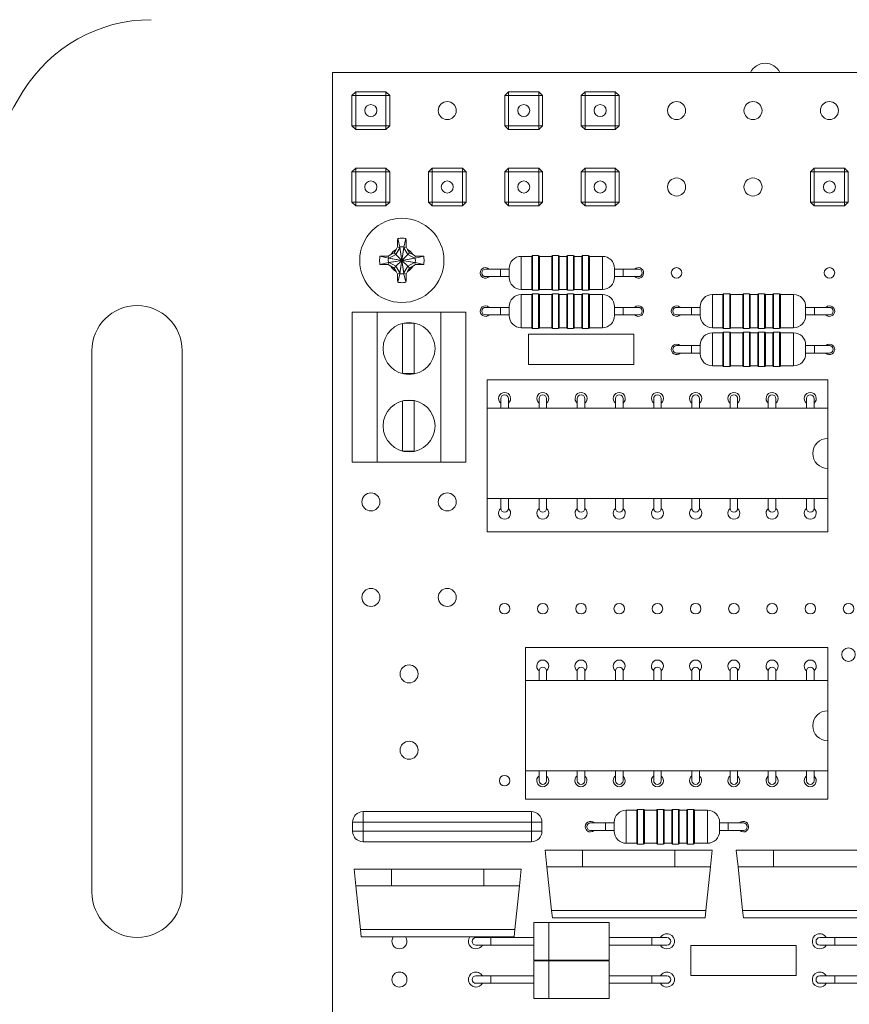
# Model space of a CAD drawing. Header units: millimetres. Extents: x 0 to 242, y 0 to 297.
# Tile 4 of 6: x 111 to 167, y 150 to 216. Entities that reach past the tile are written whole.
import ezdxf

# ---------------------------------------------------------------- set-up
doc = ezdxf.new("R2010")
doc.units = ezdxf.units.MM

msp = doc.modelspace()

# ---------------------------------------------------------------- linework, layer by layer
at = {"color": 7, "linetype": 'Continuous', "lineweight": 15}
for p, q in [((183.725, 212.402), (132.225, 212.402)), ((132.225, 212.402), (132.225, 139.402)), ((133.51, 210.867), (133.76, 211.117)), ((133.51, 210.867), (133.76, 210.867)), ((133.51, 208.857), (133.51, 210.867)), ((133.76, 210.867), (133.76, 211.117)), ((133.76, 211.117), (135.77, 211.117)), ((135.77, 210.867), (133.76, 210.867)), ((133.76, 210.867), (133.76, 208.857)), ((135.77, 210.867), (135.77, 211.117)), ((135.77, 211.117), (136.02, 210.867)), ((135.77, 208.857), (135.77, 210.867)), ((135.77, 210.867), (136.02, 210.867)), ((136.02, 210.867), (136.02, 208.857)), ((143.67, 210.867), (143.92, 211.117)), ((143.67, 210.867), (143.92, 210.867)), ((143.67, 208.857), (143.67, 210.867)), ((143.92, 210.867), (143.92, 211.117)), ((143.92, 211.117), (145.93, 211.117)), ((143.92, 210.867), (143.92, 208.857)), ((145.93, 210.867), (143.92, 210.867)), ((145.93, 211.117), (146.18, 210.867)), ((145.93, 210.867), (145.93, 211.117)), ((145.93, 208.857), (145.93, 210.867)), ((145.93, 210.867), (146.18, 210.867)), ((146.18, 210.867), (146.18, 208.857)), ((148.75, 210.867), (149, 211.117)), ((148.75, 210.867), (149, 210.867)), ((148.75, 208.857), (148.75, 210.867)), ((149, 210.867), (149, 211.117)), ((149, 211.117), (151.01, 211.117)), ((151.01, 210.867), (149, 210.867)), ((149, 210.867), (149, 208.857)), ((151.01, 211.117), (151.26, 210.867)), ((151.01, 210.867), (151.01, 211.117)), ((151.01, 208.857), (151.01, 210.867)), ((151.01, 210.867), (151.26, 210.867)), ((151.26, 210.867), (151.26, 208.857)), ((133.76, 208.607), (133.51, 208.857)), ((133.76, 208.857), (133.51, 208.857)), ((133.76, 208.607), (133.76, 208.857)), ((133.76, 208.857), (135.77, 208.857)), ((135.77, 208.607), (135.77, 208.857)), ((136.02, 208.857), (135.77, 208.857)), ((136.02, 208.857), (135.77, 208.607)), ((143.92, 208.857), (143.67, 208.857)), ((143.92, 208.607), (143.67, 208.857)), ((143.92, 208.857), (145.93, 208.857)), ((143.92, 208.607), (143.92, 208.857)), ((146.18, 208.857), (145.93, 208.857)), ((145.93, 208.607), (145.93, 208.857)), ((146.18, 208.857), (145.93, 208.607)), ((149, 208.607), (148.75, 208.857)), ((149, 208.857), (148.75, 208.857)), ((149, 208.607), (149, 208.857)), ((149, 208.857), (151.01, 208.857)), ((151.01, 208.607), (151.01, 208.857)), ((151.26, 208.857), (151.01, 208.857)), ((151.26, 208.857), (151.01, 208.607)), ((135.77, 208.607), (133.76, 208.607)), ((145.93, 208.607), (143.92, 208.607)), ((151.01, 208.607), (149, 208.607)), ((133.51, 205.787), (133.76, 206.037)), ((133.51, 205.787), (133.76, 205.787)), ((133.51, 203.777), (133.51, 205.787)), ((133.76, 205.787), (133.76, 206.037)), ((133.76, 206.037), (135.77, 206.037)), ((133.76, 205.787), (133.76, 203.777)), ((135.77, 205.787), (133.76, 205.787)), ((135.77, 205.787), (135.77, 206.037)), ((135.77, 206.037), (136.02, 205.787)), ((135.77, 203.777), (135.77, 205.787)), ((135.77, 205.787), (136.02, 205.787)), ((136.02, 205.787), (136.02, 203.777)), ((138.59, 205.787), (138.84, 206.037)), ((138.59, 205.787), (138.84, 205.787)), ((138.59, 203.777), (138.59, 205.787)), ((138.84, 205.787), (138.84, 206.037)), ((138.84, 206.037), (140.85, 206.037)), ((140.85, 205.787), (138.84, 205.787)), ((138.84, 205.787), (138.84, 203.777)), ((140.85, 206.037), (141.1, 205.787)), ((140.85, 205.787), (140.85, 206.037)), ((140.85, 205.787), (141.1, 205.787)), ((140.85, 203.777), (140.85, 205.787)), ((141.1, 205.787), (141.1, 203.777)), ((143.67, 205.787), (143.92, 206.037)), ((143.67, 205.787), (143.92, 205.787)), ((143.67, 203.777), (143.67, 205.787)), ((143.92, 205.787), (143.92, 206.037)), ((143.92, 206.037), (145.93, 206.037)), ((145.93, 205.787), (143.92, 205.787)), ((143.92, 205.787), (143.92, 203.777)), ((145.93, 206.037), (146.18, 205.787)), ((145.93, 205.787), (145.93, 206.037)), ((145.93, 203.777), (145.93, 205.787)), ((145.93, 205.787), (146.18, 205.787)), ((146.18, 205.787), (146.18, 203.777)), ((148.75, 205.787), (149, 206.037)), ((148.75, 203.777), (148.75, 205.787)), ((148.75, 205.787), (149, 205.787)), ((149, 205.787), (149, 206.037)), ((149, 206.037), (151.01, 206.037)), ((149, 205.787), (149, 203.777)), ((151.01, 205.787), (149, 205.787)), ((151.01, 205.787), (151.01, 206.037)), ((151.01, 206.037), (151.26, 205.787)), ((151.01, 205.787), (151.26, 205.787)), ((151.01, 203.777), (151.01, 205.787)), ((151.26, 205.787), (151.26, 203.777)), ((163.99, 205.787), (164.24, 206.037)), ((163.99, 205.787), (164.24, 205.787)), ((163.99, 203.777), (163.99, 205.787)), ((164.24, 205.787), (164.24, 206.037)), ((164.24, 206.037), (166.25, 206.037)), ((164.24, 205.787), (164.24, 203.777)), ((166.25, 205.787), (164.24, 205.787)), ((166.25, 206.037), (166.5, 205.787)), ((166.25, 205.787), (166.25, 206.037)), ((166.25, 203.777), (166.25, 205.787)), ((166.25, 205.787), (166.5, 205.787)), ((166.5, 205.787), (166.5, 203.777)), ((133.76, 203.527), (133.51, 203.777)), ((133.76, 203.777), (133.51, 203.777)), ((133.76, 203.527), (133.76, 203.777)), ((133.76, 203.777), (135.77, 203.777)), ((135.77, 203.527), (135.77, 203.777)), ((136.02, 203.777), (135.77, 203.777)), ((136.02, 203.777), (135.77, 203.527)), ((138.84, 203.527), (138.59, 203.777)), ((138.84, 203.777), (138.59, 203.777)), ((138.84, 203.527), (138.84, 203.777)), ((138.84, 203.777), (140.85, 203.777)), ((140.85, 203.527), (140.85, 203.777)), ((141.1, 203.777), (140.85, 203.777)), ((141.1, 203.777), (140.85, 203.527)), ((143.92, 203.527), (143.67, 203.777)), ((143.92, 203.777), (143.67, 203.777)), ((143.92, 203.527), (143.92, 203.777)), ((143.92, 203.777), (145.93, 203.777)), ((146.18, 203.777), (145.93, 203.777)), ((145.93, 203.527), (145.93, 203.777)), ((146.18, 203.777), (145.93, 203.527)), ((149, 203.527), (148.75, 203.777)), ((149, 203.777), (148.75, 203.777)), ((149, 203.527), (149, 203.777)), ((149, 203.777), (151.01, 203.777)), ((151.01, 203.527), (151.01, 203.777)), ((151.26, 203.777), (151.01, 203.777)), ((151.26, 203.777), (151.01, 203.527)), ((164.24, 203.777), (163.99, 203.777)), ((164.24, 203.527), (163.99, 203.777)), ((164.24, 203.527), (164.24, 203.777)), ((164.24, 203.777), (166.25, 203.777)), ((166.25, 203.527), (166.25, 203.777)), ((166.5, 203.777), (166.25, 203.777)), ((166.5, 203.777), (166.25, 203.527)), ((135.77, 203.527), (133.76, 203.527)), ((140.85, 203.527), (138.84, 203.527)), ((145.93, 203.527), (143.92, 203.527)), ((151.01, 203.527), (149, 203.527)), ((166.25, 203.527), (164.24, 203.527)), ((136.55, 201.356), (136.545, 201.248)), ((136.55, 201.356), (136.685, 200.792)), ((136.965, 200.792), (137.1, 201.356)), ((137.105, 201.248), (137.1, 201.356)), ((136.092, 200.287), (135.911, 200.182)), ((136.431, 200.296), (135.992, 200.042)), ((136.092, 200.287), (136.313, 200.414)), ((136.44, 200.635), (136.313, 200.414)), ((136.431, 200.296), (136.313, 200.414)), ((136.685, 200.736), (136.431, 200.296)), ((136.825, 199.902), (136.431, 200.296)), ((136.545, 200.816), (136.44, 200.635)), ((136.685, 200.736), (136.545, 200.816)), ((136.685, 200.792), (136.685, 200.736)), ((136.685, 200.792), (136.825, 199.902)), ((136.825, 199.902), (136.685, 200.736)), ((136.825, 199.902), (136.965, 200.792)), ((136.965, 200.736), (136.825, 199.902)), ((137.218, 200.296), (136.825, 199.902)), ((137.105, 200.816), (136.965, 200.736)), ((136.965, 200.736), (136.965, 200.792)), ((137.218, 200.296), (136.965, 200.736)), ((137.209, 200.635), (137.105, 200.816)), ((137.209, 200.635), (137.337, 200.414)), ((137.337, 200.414), (137.218, 200.296)), ((137.658, 200.042), (137.218, 200.296)), ((137.558, 200.287), (137.337, 200.414)), ((137.738, 200.182), (137.558, 200.287)), ((135.48, 200.182), (135.371, 200.178)), ((135.936, 200.042), (135.371, 200.178)), ((135.371, 199.627), (135.936, 199.762)), ((135.371, 199.627), (135.48, 199.622)), ((135.911, 200.182), (135.992, 200.042)), ((135.992, 199.762), (135.911, 199.622)), ((135.911, 199.622), (136.092, 199.518)), ((135.992, 200.042), (135.936, 200.042)), ((136.825, 199.902), (135.936, 200.042)), ((135.936, 199.762), (136.825, 199.902)), ((135.936, 199.762), (135.992, 199.762)), ((135.992, 200.042), (136.825, 199.902)), ((136.825, 199.902), (135.992, 199.762)), ((135.992, 199.762), (136.431, 199.509)), ((136.825, 199.902), (136.431, 199.509)), ((136.825, 199.902), (136.685, 199.013)), ((136.685, 199.069), (136.825, 199.902)), ((137.714, 200.042), (136.825, 199.902)), ((136.825, 199.902), (137.658, 200.042)), ((136.965, 199.013), (136.825, 199.902)), ((136.825, 199.902), (137.714, 199.762)), ((137.218, 199.509), (136.825, 199.902)), ((136.825, 199.902), (136.965, 199.069)), ((137.658, 199.762), (136.825, 199.902)), ((137.218, 199.509), (137.658, 199.762)), ((137.558, 199.518), (137.738, 199.622)), ((137.658, 200.042), (137.738, 200.182)), ((137.714, 200.042), (137.658, 200.042)), ((137.738, 199.622), (137.658, 199.762)), ((137.658, 199.762), (137.714, 199.762)), ((138.279, 200.178), (137.714, 200.042)), ((137.714, 199.762), (138.279, 199.627)), ((138.279, 200.178), (138.17, 200.182)), ((138.17, 199.622), (138.279, 199.627)), ((145.465, 200.172), (144.765, 200.172)), ((145.465, 197.972), (145.465, 200.172)), ((145.915, 200.222), (145.515, 200.222)), ((146.788, 200.172), (145.965, 200.172)), ((145.965, 200.172), (145.965, 197.972)), ((146.788, 197.972), (146.788, 200.172)), ((147.238, 200.222), (146.838, 200.222)), ((147.788, 200.172), (147.288, 200.172)), ((147.288, 200.172), (147.288, 197.972)), ((147.788, 197.972), (147.788, 200.172)), ((148.238, 200.222), (147.838, 200.222)), ((148.788, 200.172), (148.288, 200.172)), ((148.288, 200.172), (148.288, 197.972)), ((148.788, 197.972), (148.788, 200.172)), ((149.238, 200.222), (148.838, 200.222)), ((150.165, 200.172), (149.288, 200.172)), ((149.288, 200.172), (149.288, 197.972)), ((136.092, 199.518), (136.313, 199.391)), ((136.431, 199.509), (136.313, 199.391)), ((136.44, 199.17), (136.313, 199.391)), ((136.431, 199.509), (136.685, 199.069)), ((136.44, 199.17), (136.545, 198.989)), ((136.545, 198.989), (136.685, 199.069)), ((136.685, 199.013), (136.55, 198.449)), ((136.685, 199.069), (136.685, 199.013)), ((136.965, 199.069), (137.218, 199.509)), ((136.965, 199.069), (137.105, 198.989)), ((136.965, 199.013), (136.965, 199.069)), ((137.1, 198.449), (136.965, 199.013)), ((137.105, 198.989), (137.209, 199.17)), ((137.209, 199.17), (137.337, 199.391)), ((137.337, 199.391), (137.218, 199.509)), ((137.558, 199.518), (137.337, 199.391)), ((143.385, 199.322), (142.385, 199.322)), ((143.965, 199.322), (143.385, 199.322)), ((143.965, 198.772), (143.965, 199.372)), ((150.965, 198.772), (150.965, 199.372)), ((151.545, 199.322), (150.965, 199.322)), ((152.545, 199.322), (151.545, 199.322)), ((136.545, 198.557), (136.55, 198.449)), ((137.1, 198.449), (137.105, 198.557)), ((142.385, 198.822), (143.385, 198.822)), ((143.385, 198.822), (143.965, 198.822)), ((150.965, 198.822), (151.545, 198.822)), ((151.545, 198.822), (152.545, 198.822)), ((144.765, 197.972), (145.465, 197.972)), ((145.515, 197.922), (145.915, 197.922)), ((145.915, 197.682), (145.515, 197.682)), ((145.965, 197.972), (146.788, 197.972)), ((146.838, 197.922), (147.238, 197.922)), ((147.238, 197.682), (146.838, 197.682)), ((147.288, 197.972), (147.788, 197.972)), ((147.838, 197.922), (148.238, 197.922)), ((148.238, 197.682), (147.838, 197.682)), ((148.288, 197.972), (148.788, 197.972)), ((148.838, 197.922), (149.238, 197.922)), ((149.238, 197.682), (148.838, 197.682)), ((149.288, 197.972), (150.165, 197.972)), ((158.615, 197.682), (158.215, 197.682)), ((159.938, 197.682), (159.538, 197.682)), ((160.938, 197.682), (160.538, 197.682)), ((161.938, 197.682), (161.538, 197.682)), ((145.465, 197.632), (144.765, 197.632)), ((145.465, 195.432), (145.465, 197.632)), ((146.788, 197.632), (145.965, 197.632)), ((145.965, 197.632), (145.965, 195.432)), ((146.788, 195.432), (146.788, 197.632)), ((147.788, 197.632), (147.288, 197.632)), ((147.288, 197.632), (147.288, 195.432)), ((147.788, 195.432), (147.788, 197.632)), ((148.788, 197.632), (148.288, 197.632)), ((148.288, 197.632), (148.288, 195.432)), ((148.788, 195.432), (148.788, 197.632)), ((150.165, 197.632), (149.288, 197.632)), ((149.288, 197.632), (149.288, 195.432)), ((158.165, 197.632), (157.465, 197.632)), ((158.165, 195.432), (158.165, 197.632)), ((159.488, 197.632), (158.665, 197.632)), ((158.665, 197.632), (158.665, 195.432)), ((159.488, 195.432), (159.488, 197.632)), ((160.488, 197.632), (159.988, 197.632)), ((159.988, 197.632), (159.988, 195.432)), ((160.488, 195.432), (160.488, 197.632)), ((161.488, 197.632), (160.988, 197.632)), ((160.988, 197.632), (160.988, 195.432)), ((161.488, 195.432), (161.488, 197.632)), ((162.865, 197.632), (161.988, 197.632)), ((161.988, 197.632), (161.988, 195.432)), ((133.53, 186.487), (133.53, 196.457)), ((133.53, 196.457), (135.185, 196.457)), ((135.185, 196.457), (135.185, 186.487)), ((139.424, 196.457), (135.185, 196.457)), ((139.424, 186.487), (139.424, 196.457)), ((139.424, 196.457), (141.08, 196.457)), ((141.08, 196.457), (141.08, 186.487)), ((143.385, 196.782), (142.385, 196.782)), ((143.965, 196.782), (143.385, 196.782)), ((143.965, 196.232), (143.965, 196.832)), ((150.965, 196.232), (150.965, 196.832)), ((151.545, 196.782), (150.965, 196.782)), ((152.545, 196.782), (151.545, 196.782)), ((156.085, 196.782), (155.085, 196.782)), ((156.665, 196.782), (156.085, 196.782)), ((156.665, 196.232), (156.665, 196.832)), ((163.665, 196.232), (163.665, 196.832)), ((164.245, 196.782), (163.665, 196.782)), ((165.245, 196.782), (164.245, 196.782)), ((136.875, 195.718), (136.875, 192.377)), ((137.655, 195.736), (136.955, 195.736)), ((137.655, 192.377), (137.655, 195.736)), ((142.385, 196.282), (143.385, 196.282)), ((143.385, 196.282), (143.965, 196.282)), ((150.965, 196.282), (151.545, 196.282)), ((151.545, 196.282), (152.545, 196.282)), ((155.085, 196.282), (156.085, 196.282)), ((156.085, 196.282), (156.665, 196.282)), ((163.665, 196.282), (164.245, 196.282)), ((164.245, 196.282), (165.245, 196.282)), ((144.765, 195.432), (145.465, 195.432)), ((145.515, 195.382), (145.915, 195.382)), ((145.965, 195.432), (146.788, 195.432)), ((146.838, 195.382), (147.238, 195.382)), ((147.288, 195.432), (147.788, 195.432)), ((147.838, 195.382), (148.238, 195.382)), ((148.288, 195.432), (148.788, 195.432)), ((148.838, 195.382), (149.238, 195.382)), ((149.288, 195.432), (150.165, 195.432)), ((157.465, 195.432), (158.165, 195.432)), ((158.165, 195.092), (157.465, 195.092)), ((158.165, 192.892), (158.165, 195.092)), ((158.215, 195.382), (158.615, 195.382)), ((158.615, 195.142), (158.215, 195.142)), ((158.665, 195.432), (159.488, 195.432)), ((159.488, 195.092), (158.665, 195.092)), ((158.665, 195.092), (158.665, 192.892)), ((159.488, 192.892), (159.488, 195.092)), ((159.538, 195.382), (159.938, 195.382)), ((159.938, 195.142), (159.538, 195.142)), ((159.988, 195.432), (160.488, 195.432)), ((160.488, 195.092), (159.988, 195.092)), ((159.988, 195.092), (159.988, 192.892)), ((160.488, 192.892), (160.488, 195.092)), ((160.538, 195.382), (160.938, 195.382)), ((160.938, 195.142), (160.538, 195.142)), ((160.988, 195.432), (161.488, 195.432)), ((161.488, 195.092), (160.988, 195.092)), ((160.988, 195.092), (160.988, 192.892)), ((161.488, 192.892), (161.488, 195.092)), ((161.538, 195.382), (161.938, 195.382)), ((161.938, 195.142), (161.538, 195.142)), ((161.988, 195.432), (162.865, 195.432)), ((162.865, 195.092), (161.988, 195.092)), ((161.988, 195.092), (161.988, 192.892)), ((152.235, 194.992), (145.235, 194.992)), ((145.235, 194.992), (145.235, 192.992)), ((152.235, 192.992), (152.235, 194.992)), ((116.225, 193.902), (116.225, 157.902)), ((122.225, 157.902), (122.225, 193.902)), ((156.085, 194.242), (155.085, 194.242)), ((155.085, 193.742), (156.085, 193.742)), ((156.665, 194.242), (156.085, 194.242)), ((156.085, 193.742), (156.665, 193.742)), ((156.665, 193.692), (156.665, 194.292)), ((163.665, 193.692), (163.665, 194.292)), ((164.245, 194.242), (163.665, 194.242)), ((163.665, 193.742), (164.245, 193.742)), ((165.245, 194.242), (164.245, 194.242)), ((164.245, 193.742), (165.245, 193.742)), ((145.235, 192.992), (152.235, 192.992)), ((157.465, 192.892), (158.165, 192.892)), ((158.215, 192.842), (158.615, 192.842)), ((158.665, 192.892), (159.488, 192.892)), ((159.538, 192.842), (159.938, 192.842)), ((159.988, 192.892), (160.488, 192.892)), ((160.538, 192.842), (160.938, 192.842)), ((160.988, 192.892), (161.488, 192.892)), ((161.538, 192.842), (161.938, 192.842)), ((161.988, 192.892), (162.865, 192.892)), ((136.875, 192.377), (137.655, 192.377)), ((142.495, 190.072), (142.495, 191.962)), ((142.495, 191.962), (165.135, 191.962)), ((165.135, 190.072), (165.135, 191.962)), ((136.875, 190.568), (136.875, 187.227)), ((137.655, 190.587), (136.955, 190.587)), ((137.655, 187.227), (137.655, 190.587)), ((143.405, 190.722), (143.405, 190.072)), ((143.905, 190.072), (143.905, 190.722)), ((145.945, 190.722), (145.945, 190.072)), ((146.445, 190.072), (146.445, 190.722)), ((148.485, 190.722), (148.485, 190.072)), ((148.985, 190.072), (148.985, 190.722)), ((151.025, 190.722), (151.025, 190.072)), ((151.525, 190.072), (151.525, 190.722)), ((153.565, 190.722), (153.565, 190.072)), ((154.065, 190.072), (154.065, 190.722)), ((156.105, 190.722), (156.105, 190.072)), ((156.605, 190.072), (156.605, 190.722)), ((158.645, 190.722), (158.645, 190.072)), ((159.145, 190.072), (159.145, 190.722)), ((161.185, 190.722), (161.185, 190.072)), ((161.685, 190.072), (161.685, 190.722)), ((163.725, 190.722), (163.725, 190.072)), ((164.225, 190.072), (164.225, 190.722)), ((142.495, 184.072), (142.495, 190.072)), ((142.495, 190.072), (165.135, 190.072)), ((165.135, 188.072), (165.135, 190.072)), ((165.135, 186.072), (165.135, 188.072)), ((136.875, 187.227), (137.655, 187.227)), ((135.185, 186.487), (133.53, 186.487)), ((135.185, 186.487), (139.424, 186.487)), ((141.08, 186.487), (139.424, 186.487)), ((165.135, 184.072), (165.135, 186.072)), ((142.495, 184.072), (165.135, 184.072)), ((142.495, 181.862), (142.495, 184.072)), ((143.405, 184.072), (143.405, 183.422)), ((143.905, 183.422), (143.905, 184.072)), ((145.945, 184.072), (145.945, 183.422)), ((146.445, 183.422), (146.445, 184.072)), ((148.485, 184.072), (148.485, 183.422)), ((148.985, 183.422), (148.985, 184.072)), ((151.025, 184.072), (151.025, 183.422)), ((151.525, 183.422), (151.525, 184.072)), ((153.565, 184.072), (153.565, 183.422)), ((154.065, 183.422), (154.065, 184.072)), ((156.105, 184.072), (156.105, 183.422)), ((156.605, 183.422), (156.605, 184.072)), ((158.645, 184.072), (158.645, 183.422)), ((159.145, 183.422), (159.145, 184.072)), ((161.185, 184.072), (161.185, 183.422)), ((161.685, 183.422), (161.685, 184.072)), ((163.725, 184.072), (163.725, 183.422)), ((164.225, 183.422), (164.225, 184.072)), ((165.135, 181.862), (165.135, 184.072)), ((142.495, 181.862), (165.135, 181.862)), ((145.035, 171.972), (145.035, 174.182)), ((145.035, 174.182), (165.135, 174.182)), ((165.135, 171.972), (165.135, 174.182)), ((145.945, 172.622), (145.945, 171.972)), ((146.445, 171.972), (146.445, 172.622)), ((148.485, 172.622), (148.485, 171.972)), ((148.985, 171.972), (148.985, 172.622)), ((151.025, 172.622), (151.025, 171.972)), ((151.525, 171.972), (151.525, 172.622)), ((153.565, 172.622), (153.565, 171.972)), ((154.065, 171.972), (154.065, 172.622)), ((156.105, 172.622), (156.105, 171.972)), ((156.605, 171.972), (156.605, 172.622)), ((158.645, 172.622), (158.645, 171.972)), ((159.145, 171.972), (159.145, 172.622)), ((161.185, 172.622), (161.185, 171.972)), ((161.685, 171.972), (161.685, 172.622)), ((163.725, 172.622), (163.725, 171.972)), ((164.225, 171.972), (164.225, 172.622)), ((145.035, 165.972), (145.035, 171.972)), ((145.035, 171.972), (165.135, 171.972)), ((165.135, 169.972), (165.135, 171.972)), ((165.135, 167.972), (165.135, 169.972)), ((165.135, 165.972), (165.135, 167.972)), ((145.035, 165.972), (165.135, 165.972)), ((145.035, 164.082), (145.035, 165.972)), ((145.945, 165.972), (145.945, 165.322)), ((146.445, 165.322), (146.445, 165.972)), ((148.485, 165.972), (148.485, 165.322)), ((148.985, 165.322), (148.985, 165.972)), ((151.025, 165.972), (151.025, 165.322)), ((151.525, 165.322), (151.525, 165.972)), ((153.565, 165.972), (153.565, 165.322)), ((154.065, 165.322), (154.065, 165.972)), ((156.105, 165.972), (156.105, 165.322)), ((156.605, 165.322), (156.605, 165.972)), ((158.645, 165.972), (158.645, 165.322)), ((159.145, 165.322), (159.145, 165.972)), ((161.185, 165.972), (161.185, 165.322)), ((161.685, 165.322), (161.685, 165.972)), ((163.725, 165.972), (163.725, 165.322)), ((164.225, 165.322), (164.225, 165.972)), ((165.135, 164.082), (165.135, 165.972)), ((145.035, 164.082), (165.135, 164.082)), ((134.25, 162.562), (134.25, 163.262)), ((134.25, 163.262), (145.44, 163.262)), ((145.44, 162.562), (145.44, 163.262)), ((152.445, 163.362), (151.745, 163.362)), ((152.445, 161.162), (152.445, 163.362)), ((152.895, 163.412), (152.495, 163.412)), ((153.768, 163.362), (152.945, 163.362)), ((152.945, 163.362), (152.945, 161.162)), ((153.768, 161.162), (153.768, 163.362)), ((154.218, 163.412), (153.818, 163.412)), ((154.768, 163.362), (154.268, 163.362)), ((154.268, 163.362), (154.268, 161.162)), ((154.768, 161.162), (154.768, 163.362)), ((155.218, 163.412), (154.818, 163.412)), ((155.768, 163.362), (155.268, 163.362)), ((155.268, 163.362), (155.268, 161.162)), ((155.768, 161.162), (155.768, 163.362)), ((156.218, 163.412), (155.818, 163.412)), ((157.145, 163.362), (156.268, 163.362)), ((156.268, 163.362), (156.268, 161.162)), ((133.55, 161.962), (133.55, 162.562)), ((133.55, 162.562), (134.25, 162.562)), ((145.44, 162.562), (134.25, 162.562)), ((134.25, 162.562), (134.25, 161.962)), ((145.44, 162.562), (146.14, 162.562)), ((145.44, 161.962), (145.44, 162.562)), ((146.14, 162.562), (146.14, 161.962)), ((150.365, 162.512), (149.365, 162.512)), ((150.945, 162.512), (150.365, 162.512)), ((150.945, 161.962), (150.945, 162.562)), ((157.945, 161.962), (157.945, 162.562)), ((158.525, 162.512), (157.945, 162.512)), ((159.525, 162.512), (158.525, 162.512)), ((133.55, 161.962), (134.25, 161.962)), ((134.25, 161.262), (134.25, 161.962)), ((134.25, 161.962), (145.44, 161.962)), ((145.44, 161.262), (145.44, 161.962)), ((145.44, 161.962), (146.14, 161.962)), ((149.365, 162.012), (150.365, 162.012)), ((150.365, 162.012), (150.945, 162.012)), ((157.945, 162.012), (158.525, 162.012)), ((158.525, 162.012), (159.525, 162.012)), ((145.44, 161.262), (134.25, 161.262)), ((151.745, 161.162), (152.445, 161.162)), ((152.495, 161.112), (152.895, 161.112)), ((152.945, 161.162), (153.768, 161.162)), ((153.818, 161.112), (154.218, 161.112)), ((154.268, 161.162), (154.768, 161.162)), ((154.818, 161.112), (155.218, 161.112)), ((155.268, 161.162), (155.768, 161.162)), ((155.818, 161.112), (156.218, 161.112)), ((156.268, 161.162), (157.145, 161.162)), ((146.472, 159.602), (146.357, 160.702)), ((146.357, 160.702), (148.83, 160.702)), ((148.83, 160.702), (148.83, 159.602)), ((154.98, 160.702), (148.83, 160.702)), ((154.98, 159.602), (154.98, 160.702)), ((154.98, 160.702), (157.453, 160.702)), ((157.453, 160.702), (157.337, 159.602)), ((159.172, 159.602), (159.057, 160.702)), ((159.057, 160.702), (161.53, 160.702)), ((161.53, 160.702), (161.53, 159.602)), ((167.68, 160.702), (161.53, 160.702)), ((133.772, 158.332), (133.657, 159.432)), ((133.657, 159.432), (136.13, 159.432)), ((136.13, 159.432), (136.13, 158.332)), ((142.28, 159.432), (136.13, 159.432)), ((142.28, 158.332), (142.28, 159.432)), ((142.28, 159.432), (144.753, 159.432)), ((144.753, 159.432), (144.637, 158.332)), ((148.83, 159.602), (146.472, 159.602)), ((146.778, 156.7), (146.472, 159.602)), ((154.98, 159.602), (148.83, 159.602)), ((157.337, 159.602), (154.98, 159.602)), ((157.032, 156.7), (157.337, 159.602)), ((161.53, 159.602), (159.172, 159.602)), ((159.478, 156.7), (159.172, 159.602)), ((167.68, 159.602), (161.53, 159.602)), ((136.13, 158.332), (133.772, 158.332)), ((134.078, 155.43), (133.772, 158.332)), ((142.28, 158.332), (136.13, 158.332)), ((144.637, 158.332), (142.28, 158.332)), ((144.332, 155.43), (144.637, 158.332)), ((146.778, 156.7), (157.032, 156.7)), ((146.83, 156.202), (146.778, 156.7)), ((157.032, 156.7), (156.98, 156.202)), ((159.478, 156.7), (169.732, 156.7)), ((159.53, 156.202), (159.478, 156.7)), ((146.669, 155.892), (145.595, 155.892)), ((145.595, 153.393), (145.595, 155.892)), ((150.595, 155.892), (146.521, 155.892)), ((156.98, 156.202), (146.83, 156.202)), ((150.595, 153.392), (150.595, 155.892)), ((169.68, 156.202), (159.53, 156.202)), ((134.078, 155.43), (144.332, 155.43)), ((134.13, 154.932), (134.078, 155.43)), ((144.332, 155.43), (144.28, 154.932)), ((144.28, 154.932), (134.13, 154.932)), ((142.745, 154.892), (141.745, 154.892)), ((142.178, 154.892), (142.152, 154.932)), ((145.595, 154.892), (142.745, 154.892)), ((153.445, 154.892), (150.595, 154.892)), ((154.445, 154.892), (153.445, 154.892)), ((165.605, 154.892), (164.605, 154.892)), ((168.455, 154.892), (165.605, 154.892)), ((141.745, 154.392), (142.745, 154.392)), ((142.745, 154.392), (145.595, 154.392)), ((150.595, 154.392), (153.445, 154.392)), ((153.445, 154.392), (154.445, 154.392)), ((156.025, 154.372), (156.025, 152.372)), ((163.025, 154.372), (156.025, 154.372)), ((163.025, 152.372), (163.025, 154.372)), ((164.605, 154.392), (165.605, 154.392)), ((165.605, 154.392), (168.455, 154.392)), ((145.595, 153.393), (146.669, 153.393)), ((146.669, 153.352), (145.595, 153.352)), ((145.595, 150.853), (145.595, 153.352)), ((146.521, 153.392), (150.595, 153.392)), ((150.595, 153.352), (146.521, 153.352)), ((150.595, 150.852), (150.595, 153.352)), ((142.745, 152.352), (141.745, 152.352)), ((141.745, 151.852), (142.745, 151.852)), ((145.595, 152.352), (142.745, 152.352)), ((142.745, 151.852), (145.595, 151.852)), ((153.445, 152.352), (150.595, 152.352)), ((150.595, 151.852), (153.445, 151.852)), ((154.445, 152.352), (153.445, 152.352)), ((153.445, 151.852), (154.445, 151.852)), ((156.025, 152.372), (163.025, 152.372)), ((165.605, 152.352), (164.605, 152.352)), ((164.605, 151.852), (165.605, 151.852)), ((168.455, 152.352), (165.605, 152.352)), ((165.605, 151.852), (168.455, 151.852)), ((145.595, 150.853), (146.669, 150.853)), ((146.521, 150.852), (150.595, 150.852))]:
    msp.add_line(p, q, dxfattribs=at)
at = {"color": 8, "linetype": 'Continuous', "lineweight": 15}
for p, q in [((144.765, 197.972), (144.765, 200.172)), ((145.515, 200.222), (145.515, 197.922)), ((145.915, 197.922), (145.915, 200.222)), ((146.838, 200.222), (146.838, 197.922)), ((147.238, 197.922), (147.238, 200.222)), ((147.838, 200.222), (147.838, 197.922)), ((148.238, 197.922), (148.238, 200.222)), ((148.838, 200.222), (148.838, 197.922)), ((149.238, 197.922), (149.238, 200.222)), ((150.165, 197.972), (150.165, 200.172)), ((143.385, 198.822), (143.385, 199.322)), ((151.545, 198.822), (151.545, 199.322)), ((145.515, 197.682), (145.515, 195.382)), ((145.915, 195.382), (145.915, 197.682)), ((146.838, 197.682), (146.838, 195.382)), ((147.238, 195.382), (147.238, 197.682)), ((147.838, 197.682), (147.838, 195.382)), ((148.238, 195.382), (148.238, 197.682)), ((148.838, 197.682), (148.838, 195.382)), ((149.238, 195.382), (149.238, 197.682)), ((158.215, 197.682), (158.215, 195.382)), ((158.615, 195.382), (158.615, 197.682)), ((159.538, 197.682), (159.538, 195.382)), ((159.938, 195.382), (159.938, 197.682)), ((160.538, 197.682), (160.538, 195.382)), ((160.938, 195.382), (160.938, 197.682)), ((161.538, 197.682), (161.538, 195.382)), ((161.938, 195.382), (161.938, 197.682)), ((144.765, 195.432), (144.765, 197.632)), ((150.165, 195.432), (150.165, 197.632)), ((157.465, 195.432), (157.465, 197.632)), ((162.865, 195.432), (162.865, 197.632)), ((143.385, 196.282), (143.385, 196.782)), ((151.545, 196.282), (151.545, 196.782)), ((156.085, 196.282), (156.085, 196.782)), ((164.245, 196.282), (164.245, 196.782)), ((157.465, 192.892), (157.465, 195.092)), ((158.215, 195.142), (158.215, 192.842)), ((158.615, 192.842), (158.615, 195.142)), ((159.538, 195.142), (159.538, 192.842)), ((159.938, 192.842), (159.938, 195.142)), ((160.538, 195.142), (160.538, 192.842)), ((160.938, 192.842), (160.938, 195.142)), ((161.538, 195.142), (161.538, 192.842)), ((161.938, 192.842), (161.938, 195.142)), ((162.865, 192.892), (162.865, 195.092)), ((156.085, 193.742), (156.085, 194.242)), ((164.245, 193.742), (164.245, 194.242)), ((151.745, 161.162), (151.745, 163.362)), ((152.495, 163.412), (152.495, 161.112)), ((152.895, 161.112), (152.895, 163.412)), ((153.818, 163.412), (153.818, 161.112)), ((154.218, 161.112), (154.218, 163.412)), ((154.818, 163.412), (154.818, 161.112)), ((155.218, 161.112), (155.218, 163.412)), ((155.818, 163.412), (155.818, 161.112)), ((156.218, 161.112), (156.218, 163.412)), ((157.145, 161.162), (157.145, 163.362)), ((150.365, 162.012), (150.365, 162.512)), ((158.525, 162.012), (158.525, 162.512)), ((146.595, 153.393), (146.595, 155.892)), ((142.745, 154.392), (142.745, 154.892)), ((153.445, 154.392), (153.445, 154.892)), ((165.605, 154.892), (165.605, 154.392)), ((146.595, 150.853), (146.595, 153.352)), ((142.745, 151.852), (142.745, 152.352)), ((153.445, 151.852), (153.445, 152.352)), ((165.605, 152.352), (165.605, 151.852))]:
    msp.add_line(p, q, dxfattribs=at)
at = {"color": 7, "linetype": 'Continuous', "lineweight": 15, "flags": 128}
for points in [[(142.63, 199.322), (142.519, 199.396), (142.385, 199.422)], [(152.545, 199.422), (152.411, 199.396), (152.3, 199.322)], [(142.63, 196.782), (142.519, 196.856), (142.385, 196.882)], [(152.545, 196.882), (152.411, 196.856), (152.3, 196.782)], [(155.33, 196.782), (155.219, 196.856), (155.085, 196.882)], [(165.245, 196.882), (165.111, 196.856), (165, 196.782)], [(155.33, 194.242), (155.219, 194.316), (155.085, 194.342)], [(165.245, 194.342), (165.111, 194.316), (165, 194.242)], [(149.365, 161.912), (149.499, 161.939), (149.61, 162.012)], [(159.28, 162.012), (159.391, 161.939), (159.525, 161.912)]]:
    msp.add_lwpolyline(points, dxfattribs=at)
at = {"color": 7, "linetype": 'Continuous', "lineweight": 15}
for centre, radius in [((134.765, 209.862), 0.4), ((139.845, 209.862), 0.6), ((144.925, 209.862), 0.4), ((150.005, 209.862), 0.4), ((155.085, 209.862), 0.6), ((160.165, 209.862), 0.6), ((165.245, 209.862), 0.6), ((134.765, 204.782), 0.4), ((139.845, 204.782), 0.4), ((144.925, 204.782), 0.4), ((150.005, 204.782), 0.4), ((155.085, 204.782), 0.6), ((160.165, 204.782), 0.6), ((165.245, 204.782), 0.4), ((136.825, 199.902), 2.8), ((155.085, 199.072), 0.35), ((165.245, 199.072), 0.35), ((137.305, 194.047), 1.725), ((137.305, 188.898), 1.725), ((134.765, 183.852), 0.6), ((139.845, 183.852), 0.6), ((134.765, 177.502), 0.6), ((139.845, 177.502), 0.6), ((143.655, 176.752), 0.35), ((146.195, 176.752), 0.35), ((148.735, 176.752), 0.35), ((151.275, 176.752), 0.35), ((153.815, 176.752), 0.35), ((156.355, 176.752), 0.35), ((158.895, 176.752), 0.35), ((161.435, 176.752), 0.35), ((163.975, 176.752), 0.35), ((166.515, 176.752), 0.35), ((166.515, 173.702), 0.45), ((137.305, 172.422), 0.6), ((137.305, 167.342), 0.6), ((143.655, 165.322), 0.35), ((136.665, 152.102), 0.5)]:
    msp.add_circle(centre, radius, dxfattribs=at)
for centre, radius, start, end in [((120.171, 205.902), 10, 90, 148.55102), ((160.975, 211.902), 1.1, 27.03569, 152.96431), ((169.225, 175.902), 67.5, 148.55102, 211.44898), ((136.825, 199.902), 0.828, 117.67119, 152.32881), ((136.825, 199.902), 0.828, 27.67119, 62.32881), ((144.765, 199.372), 0.8, 90, 180), ((145.515, 200.172), 0.05, 90, 180), ((145.915, 200.172), 0.05, 0, 90), ((146.838, 200.172), 0.05, 90, 180), ((147.238, 200.172), 0.05, 0, 90), ((147.838, 200.172), 0.05, 90, 180), ((148.238, 200.172), 0.05, 0, 90), ((148.838, 200.172), 0.05, 90, 180), ((149.238, 200.172), 0.05, 0, 90), ((150.165, 199.372), 0.8, 0, 90), ((136.825, 199.902), 0.828, 207.67119, 242.32881), ((136.825, 199.902), 0.828, 297.67119, 332.32881), ((142.385, 199.072), 0.35, 90, 314.41531), ((142.385, 199.072), 0.25, 90, 270), ((152.545, 199.072), 0.35, 225.58469, 90), ((152.545, 199.072), 0.25, 270, 90), ((144.765, 198.772), 0.8, 180, 270), ((150.165, 198.772), 0.8, 270, 0), ((145.515, 197.972), 0.05, 180, 270), ((145.515, 197.632), 0.05, 90, 180), ((145.915, 197.972), 0.05, 270, 0), ((145.915, 197.632), 0.05, 0, 90), ((146.838, 197.972), 0.05, 180, 270), ((146.838, 197.632), 0.05, 90, 180), ((147.238, 197.972), 0.05, 270, 0), ((147.238, 197.632), 0.05, 0, 90), ((147.838, 197.972), 0.05, 180, 270), ((147.838, 197.632), 0.05, 90, 180), ((148.238, 197.972), 0.05, 270, 0), ((148.238, 197.632), 0.05, 0, 90), ((148.838, 197.972), 0.05, 180, 270), ((148.838, 197.632), 0.05, 90, 180), ((149.238, 197.972), 0.05, 270, 0), ((149.238, 197.632), 0.05, 0, 90), ((158.215, 197.632), 0.05, 90, 180), ((158.615, 197.632), 0.05, 0, 90), ((159.538, 197.632), 0.05, 90, 180), ((159.938, 197.632), 0.05, 0, 90), ((160.538, 197.632), 0.05, 90, 180), ((160.938, 197.632), 0.05, 0, 90), ((161.538, 197.632), 0.05, 90, 180), ((161.938, 197.632), 0.05, 0, 90), ((144.765, 196.832), 0.8, 90, 180), ((150.165, 196.832), 0.8, 0, 90), ((157.465, 196.832), 0.8, 90, 180), ((162.865, 196.832), 0.8, 0, 90), ((119.225, 193.902), 3, 0, 180), ((142.385, 196.532), 0.35, 90, 314.41531), ((142.385, 196.532), 0.25, 90, 270), ((152.545, 196.532), 0.35, 225.58469, 90), ((152.545, 196.532), 0.25, 270, 90), ((155.085, 196.532), 0.35, 90, 314.41531), ((155.085, 196.532), 0.25, 90, 270), ((165.245, 196.532), 0.35, 225.58469, 90), ((165.245, 196.532), 0.25, 270, 90), ((144.765, 196.232), 0.8, 180, 270), ((150.165, 196.232), 0.8, 270, 0), ((157.465, 196.232), 0.8, 180, 270), ((162.865, 196.232), 0.8, 270, 0), ((145.515, 195.432), 0.05, 180, 270), ((145.915, 195.432), 0.05, 270, 0), ((146.838, 195.432), 0.05, 180, 270), ((147.238, 195.432), 0.05, 270, 0), ((147.838, 195.432), 0.05, 180, 270), ((148.238, 195.432), 0.05, 270, 0), ((148.838, 195.432), 0.05, 180, 270), ((149.238, 195.432), 0.05, 270, 0), ((157.465, 194.292), 0.8, 90, 180), ((158.215, 195.432), 0.05, 180, 270), ((158.215, 195.092), 0.05, 90, 180), ((158.615, 195.432), 0.05, 270, 0), ((158.615, 195.092), 0.05, 0, 90), ((159.538, 195.432), 0.05, 180, 270), ((159.538, 195.092), 0.05, 90, 180), ((159.938, 195.432), 0.05, 270, 0), ((159.938, 195.092), 0.05, 0, 90), ((160.538, 195.432), 0.05, 180, 270), ((160.538, 195.092), 0.05, 90, 180), ((160.938, 195.432), 0.05, 270, 0), ((160.938, 195.092), 0.05, 0, 90), ((161.538, 195.432), 0.05, 180, 270), ((161.538, 195.092), 0.05, 90, 180), ((161.938, 195.432), 0.05, 270, 0), ((161.938, 195.092), 0.05, 0, 90), ((162.865, 194.292), 0.8, 0, 90), ((155.085, 193.992), 0.35, 90, 314.41531), ((155.085, 193.992), 0.25, 90, 270), ((165.245, 193.992), 0.35, 225.58469, 90), ((165.245, 193.992), 0.25, 270, 90), ((157.465, 193.692), 0.8, 180, 270), ((162.865, 193.692), 0.8, 270, 0), ((158.215, 192.892), 0.05, 180, 270), ((158.615, 192.892), 0.05, 270, 0), ((159.538, 192.892), 0.05, 180, 270), ((159.938, 192.892), 0.05, 270, 0), ((160.538, 192.892), 0.05, 180, 270), ((160.938, 192.892), 0.05, 270, 0), ((161.538, 192.892), 0.05, 180, 270), ((161.938, 192.892), 0.05, 270, 0), ((143.655, 190.722), 0.4, 90, 231.31781), ((143.655, 190.722), 0.4, 308.68219, 90), ((146.195, 190.722), 0.4, 90, 231.31781), ((146.195, 190.722), 0.4, 308.68219, 90), ((148.735, 190.722), 0.4, 90, 231.31781), ((148.735, 190.722), 0.4, 308.68219, 90), ((151.275, 190.722), 0.4, 90, 231.31781), ((151.275, 190.722), 0.4, 308.68219, 90), ((153.815, 190.722), 0.4, 90, 231.31781), ((153.815, 190.722), 0.4, 308.68219, 90), ((156.355, 190.722), 0.4, 90, 231.31781), ((156.355, 190.722), 0.4, 308.68219, 90), ((158.895, 190.722), 0.4, 90, 231.31781), ((158.895, 190.722), 0.4, 308.68219, 90), ((161.435, 190.722), 0.4, 90, 231.31781), ((161.435, 190.722), 0.4, 308.68219, 90), ((163.975, 190.722), 0.4, 90, 231.31781), ((163.975, 190.722), 0.4, 308.68219, 90), ((143.655, 190.722), 0.25, 0, 180), ((146.195, 190.722), 0.25, 0, 180), ((148.735, 190.722), 0.25, 0, 180), ((151.275, 190.722), 0.25, 0, 180), ((153.815, 190.722), 0.25, 0, 180), ((156.355, 190.722), 0.25, 0, 180), ((158.895, 190.722), 0.25, 0, 180), ((161.435, 190.722), 0.25, 0, 180), ((163.975, 190.722), 0.25, 0, 180), ((165.135, 187.072), 1, 90, 270), ((143.655, 183.102), 0.4, 128.66066, 270), ((143.655, 183.422), 0.25, 180, 0), ((143.655, 183.102), 0.4, 270, 51.33934), ((146.195, 183.102), 0.4, 128.66066, 270), ((146.195, 183.422), 0.25, 180, 0), ((146.195, 183.102), 0.4, 270, 51.33934), ((148.735, 183.102), 0.4, 128.66068, 270), ((148.735, 183.422), 0.25, 180, 0), ((148.735, 183.102), 0.4, 270, 51.33932), ((151.275, 183.102), 0.4, 128.66066, 270), ((151.275, 183.422), 0.25, 180, 0), ((151.275, 183.102), 0.4, 270, 51.33934), ((153.815, 183.102), 0.4, 128.66068, 270), ((153.815, 183.422), 0.25, 180, 0), ((153.815, 183.102), 0.4, 270, 51.33932), ((156.355, 183.102), 0.4, 128.66069, 270), ((156.355, 183.422), 0.25, 180, 0), ((156.355, 183.102), 0.4, 270, 51.33931), ((158.895, 183.102), 0.4, 128.66067, 270), ((158.895, 183.422), 0.25, 180, 0), ((158.895, 183.102), 0.4, 270, 51.33933), ((161.435, 183.102), 0.4, 128.66065, 270), ((161.435, 183.422), 0.25, 180, 0), ((161.435, 183.102), 0.4, 270, 51.33935), ((163.975, 183.102), 0.4, 128.66067, 270), ((163.975, 183.422), 0.25, 180, 0), ((163.975, 183.102), 0.4, 270, 51.33933), ((146.192, 172.942), 0.4, 90, 231.87653), ((146.195, 172.622), 0.25, 0, 180), ((146.192, 172.942), 0.4, 309.19773, 90), ((148.732, 172.942), 0.4, 90, 231.87653), ((148.735, 172.622), 0.25, 0, 180), ((148.732, 172.942), 0.4, 309.19773, 90), ((151.272, 172.942), 0.4, 90, 231.87653), ((151.275, 172.622), 0.25, 0, 180), ((151.272, 172.942), 0.4, 309.19774, 90), ((153.812, 172.942), 0.4, 90, 231.87653), ((153.815, 172.622), 0.25, 0, 180), ((153.812, 172.942), 0.4, 309.19773, 90), ((156.352, 172.942), 0.4, 90, 231.87653), ((156.355, 172.622), 0.25, 0, 180), ((156.352, 172.942), 0.4, 309.19774, 90), ((158.893, 172.942), 0.4, 90, 231.69746), ((158.895, 172.622), 0.25, 0, 180), ((158.893, 172.942), 0.4, 309.01873, 90), ((161.434, 172.942), 0.4, 90, 231.51841), ((161.435, 172.622), 0.25, 0, 180), ((161.434, 172.942), 0.4, 308.83968, 90), ((163.975, 172.942), 0.4, 90, 231.33929), ((163.975, 172.622), 0.25, 0, 180), ((163.975, 172.942), 0.4, 308.66071, 90), ((165.135, 168.972), 1, 90, 270), ((146.192, 165.322), 0.4, 128.1338, 270), ((146.192, 165.322), 0.4, 270, 50.76519), ((148.732, 165.322), 0.4, 128.1338, 270), ((148.732, 165.322), 0.4, 270, 50.76519), ((151.272, 165.322), 0.4, 128.1338, 270), ((151.272, 165.322), 0.4, 270, 50.76519), ((153.812, 165.322), 0.4, 128.1338, 270), ((153.812, 165.322), 0.4, 270, 50.76519), ((156.352, 165.322), 0.4, 128.1338, 270), ((156.352, 165.322), 0.4, 270, 50.76519), ((158.893, 165.322), 0.4, 128.31613, 270), ((158.893, 165.322), 0.4, 270, 50.94988), ((161.434, 165.322), 0.4, 128.49893, 270), ((161.434, 165.322), 0.4, 270, 51.13408), ((163.975, 165.322), 0.4, 128.68219, 270), ((163.975, 165.322), 0.4, 270, 51.31781), ((146.195, 165.322), 0.25, 180, 0), ((148.735, 165.322), 0.25, 180, 0), ((151.275, 165.322), 0.25, 180, 0), ((153.815, 165.322), 0.25, 180, 0), ((156.355, 165.322), 0.25, 180, 0), ((158.895, 165.322), 0.25, 180, 0), ((161.435, 165.322), 0.25, 180, 0), ((163.975, 165.322), 0.25, 180, 0), ((134.25, 162.562), 0.7, 90, 180), ((145.44, 162.562), 0.7, 0, 90), ((151.745, 162.562), 0.8, 90, 180), ((152.495, 163.362), 0.05, 90, 180), ((152.895, 163.362), 0.05, 0, 90), ((153.818, 163.362), 0.05, 90, 180), ((154.218, 163.362), 0.05, 0, 90), ((154.818, 163.362), 0.05, 90, 180), ((155.218, 163.362), 0.05, 0, 90), ((155.818, 163.362), 0.05, 90, 180), ((156.218, 163.362), 0.05, 0, 90), ((157.145, 162.562), 0.8, 0, 90), ((149.365, 162.262), 0.35, 45.58469, 270), ((149.365, 162.262), 0.25, 90, 270), ((159.525, 162.262), 0.35, 270, 134.41531), ((159.525, 162.262), 0.25, 270, 90), ((134.25, 161.962), 0.7, 180, 270), ((145.44, 161.962), 0.7, 270, 0), ((151.745, 161.962), 0.8, 180, 270), ((157.145, 161.962), 0.8, 270, 0), ((152.495, 161.162), 0.05, 180, 270), ((152.895, 161.162), 0.05, 270, 0), ((153.818, 161.162), 0.05, 180, 270), ((154.218, 161.162), 0.05, 270, 0), ((154.818, 161.162), 0.05, 180, 270), ((155.218, 161.162), 0.05, 270, 0), ((155.818, 161.162), 0.05, 180, 270), ((156.218, 161.162), 0.05, 270, 0), ((119.225, 157.902), 3, 180, 0), ((154.445, 154.642), 0.5, 270, 150), ((164.605, 154.642), 0.5, 30, 270), ((136.665, 154.642), 0.5, 144.54946, 270), ((136.665, 154.642), 0.5, 270, 35.45054), ((141.745, 154.642), 0.5, 144.54946, 270), ((141.745, 154.642), 0.25, 90, 270), ((154.445, 154.642), 0.25, 270, 90), ((164.605, 154.642), 0.25, 90, 270), ((141.745, 154.642), 0.5, 270, 330), ((154.445, 154.642), 0.5, 210, 270), ((164.605, 154.642), 0.5, 270, 330), ((141.745, 152.102), 0.5, 30, 270), ((154.445, 152.102), 0.5, 270, 150), ((164.605, 152.102), 0.5, 30, 270), ((141.745, 152.102), 0.25, 90, 270), ((141.745, 152.102), 0.5, 270, 330), ((154.445, 152.102), 0.5, 210, 270), ((154.445, 152.102), 0.25, 270, 90), ((164.605, 152.102), 0.25, 90, 270), ((164.605, 152.102), 0.5, 270, 330)]:
    msp.add_arc(centre, radius, start, end, dxfattribs=at)
for points, knots in [([(136.545, 201.248), (136.545, 201.204), (136.545, 201.112), (136.545, 200.968), (136.545, 200.867), (136.545, 200.816)], [0, 0, 0, 0, 0.313343, 0.655958, 1, 1, 1, 1]), ([(137.1, 201.356), (137.022, 201.367), (136.891, 201.386), (136.706, 201.381), (136.602, 201.364), (136.55, 201.356)], [0, 0, 0, 0, 0.428558, 0.712649, 1, 1, 1, 1]), ([(137.105, 200.816), (137.105, 200.862), (137.105, 200.959), (137.105, 201.103), (137.105, 201.199), (137.105, 201.248)], [0, 0, 0, 0, 0.313353, 0.655933, 1, 1, 1, 1]), ([(136.685, 200.792), (136.724, 200.796), (136.789, 200.804), (136.883, 200.802), (136.938, 200.795), (136.965, 200.792)], [0, 0, 0, 0, 0.4160913, 0.7068363, 1, 1, 1, 1]), ([(135.911, 200.182), (135.865, 200.182), (135.769, 200.182), (135.624, 200.182), (135.528, 200.182), (135.48, 200.182)], [0, 0, 0, 0, 0.313347, 0.655951, 1, 1, 1, 1]), ([(135.48, 199.622), (135.524, 199.622), (135.615, 199.622), (135.76, 199.622), (135.861, 199.622), (135.911, 199.622)], [0, 0, 0, 0, 0.313348, 0.655959, 1, 1, 1, 1]), ([(135.936, 199.762), (135.931, 199.801), (135.923, 199.867), (135.925, 199.961), (135.932, 200.015), (135.936, 200.042)], [0, 0, 0, 0, 0.416103, 0.706818, 1, 1, 1, 1]), ([(137.714, 200.042), (137.718, 200.004), (137.726, 199.938), (137.724, 199.844), (137.717, 199.79), (137.714, 199.762)], [0, 0, 0, 0, 0.416103, 0.706871, 1, 1, 1, 1]), ([(138.17, 200.182), (138.126, 200.182), (138.034, 200.182), (137.89, 200.182), (137.789, 200.182), (137.738, 200.182)], [0, 0, 0, 0, 0.313348, 0.655959, 1, 1, 1, 1]), ([(137.738, 199.622), (137.785, 199.622), (137.881, 199.622), (138.025, 199.622), (138.122, 199.622), (138.17, 199.622)], [0, 0, 0, 0, 0.313347, 0.655951, 1, 1, 1, 1]), ([(136.545, 198.989), (136.545, 198.943), (136.545, 198.846), (136.545, 198.702), (136.545, 198.606), (136.545, 198.557)], [0, 0, 0, 0, 0.313353, 0.655964, 1, 1, 1, 1]), ([(136.965, 199.013), (136.926, 199.009), (136.86, 199.001), (136.766, 199.003), (136.712, 199.01), (136.685, 199.013)], [0, 0, 0, 0, 0.41609, 0.706838, 1, 1, 1, 1]), ([(137.105, 198.557), (137.105, 198.601), (137.105, 198.693), (137.105, 198.837), (137.105, 198.938), (137.105, 198.989)], [0, 0, 0, 0, 0.313343, 0.655958, 1, 1, 1, 1]), ([(136.55, 198.449), (136.628, 198.438), (136.758, 198.419), (136.943, 198.424), (137.048, 198.44), (137.1, 198.449)], [0, 0, 0, 0, 0.4285559, 0.7126475, 1, 1, 1, 1])]:
    msp.add_open_spline(points, degree=3, knots=knots, dxfattribs=at)
for points in [[(135.371, 200.178), (135.358, 200.086), (135.332, 199.902), (135.358, 199.719), (135.371, 199.627)], [(138.279, 199.627), (138.292, 199.719), (138.317, 199.902), (138.292, 200.086), (138.279, 200.178)]]:
    msp.add_open_spline(points, degree=3, dxfattribs=at)

doc.saveas('drawing.dxf')
